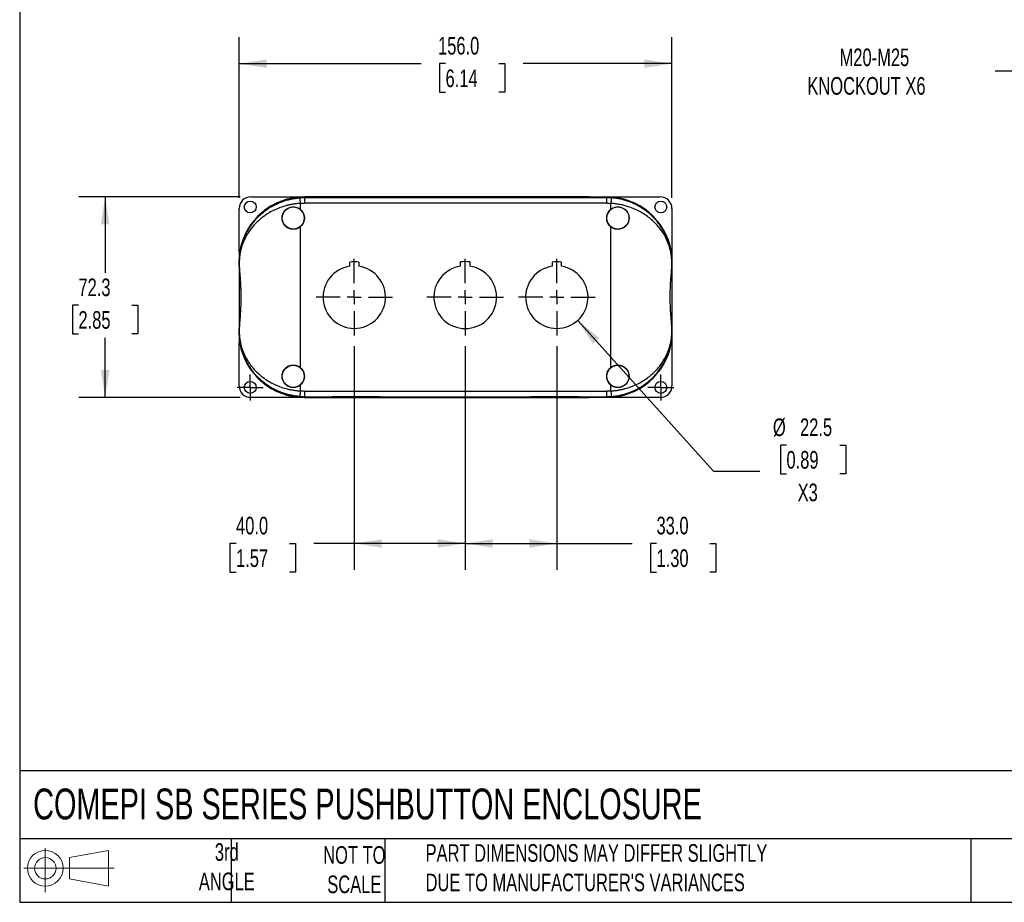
# Model space of a CAD drawing. Header units: millimetres. Extents: x 19 to 819, y 19 to 629.
# Tile 1 of 4: x 19 to 374, y 19 to 337. Entities that reach past the tile are written whole.
import ezdxf

# ---------------------------------------------------------------- set-up
doc = ezdxf.new("R2010")
doc.units = ezdxf.units.MM
doc.header["$LTSCALE"] = 3
doc.linetypes.add('SLD-Center', pattern=[19.05, 15.24, -1.27, 1.27, -1.27])
doc.linetypes.add('SLD-Solid', pattern=[0])
doc.layers.add('CENTER', color=40, linetype='SLD-Center')
doc.layers.add('SLD-DEFPOINTS', color=7, linetype='Continuous')
doc.layers.add('DIMENSIONS', color=140, linetype='SLD-Solid', lineweight=25)
doc.layers.add('TEXT', color=140, linetype='SLD-Solid', lineweight=25)
doc.styles.add('SLDTEXTSTYLE0', font='TXT', dxfattribs={"width": 0.7})
doc.dimstyles.new('SLDDIMSTYLE0', dxfattribs={"dimtxt": 6.474023, "dimasz": 9.906, "dimexe": 0, "dimexo": 0.0625, "dimgap": 1.618506, "dimtad": 0, "dimtih": 1, "dimtoh": 1, "dimrnd": 1e-09, "dimzin": 12, "dimdsep": 46, "dimtxsty": 'SLDTEXTSTYLE0', "dimsah": 1, "dimcen": 0.09, "dimadec": 0, "dimazin": 3, "dimtfac": 1, "dimtofl": 0, "dimtmove": 0, "dimatfit": 3, "dimfxl": 0, "dimfrac": 2, "dimtolj": 1, "dimtzin": 12, "dimarcsym": 0})
doc.dimstyles.new('SLDDIMSTYLE1', dxfattribs={"dimtxt": 6.474023, "dimasz": 9.906, "dimexe": 0, "dimexo": 0.0625, "dimgap": 1.618506, "dimtad": 0, "dimtih": 1, "dimtoh": 1, "dimrnd": 1e-09, "dimzin": 4, "dimdsep": 46, "dimtxsty": 'SLDTEXTSTYLE0', "dimsah": 1, "dimcen": 0.09, "dimadec": 0, "dimazin": 1, "dimtfac": 1, "dimtofl": 0, "dimtmove": 0, "dimatfit": 3, "dimfxl": 0, "dimfrac": 2, "dimtolj": 1, "dimtzin": 12, "dimarcsym": 0})
doc.dimstyles.new('SLDDIMSTYLE2', dxfattribs={"dimtxt": 6.474023, "dimasz": 9.906, "dimexe": 0, "dimexo": 0.0625, "dimgap": 1.618506, "dimtad": 0, "dimtih": 1, "dimtoh": 1, "dimrnd": 1e-09, "dimzin": 12, "dimdsep": 46, "dimtxsty": 'SLDTEXTSTYLE0', "dimsah": 1, "dimcen": 0, "dimadec": 0, "dimazin": 3, "dimtfac": 1, "dimtofl": 0, "dimtmove": 0, "dimatfit": 3, "dimfxl": 0, "dimfrac": 2, "dimtolj": 1, "dimtzin": 12, "dimarcsym": 0})
doc.dimstyles.new('SLDDIMSTYLE5', dxfattribs={"dimtxt": 6.474023, "dimasz": 9.906, "dimexe": 0, "dimexo": 0.0625, "dimgap": 1.618506, "dimtad": 0, "dimtih": 1, "dimtoh": 1, "dimrnd": 1e-09, "dimzin": 12, "dimdsep": 46, "dimtxsty": 'SLDTEXTSTYLE0', "dimsah": 1, "dimcen": 0, "dimadec": 0, "dimazin": 3, "dimtfac": 1, "dimtofl": 0, "dimtmove": 0, "dimatfit": 3, "dimfxl": 0, "dimfrac": 2, "dimtolj": 1, "dimtzin": 12, "dimarcsym": 0})

# ---------------------------------------------------------------- blocks, each defined once
blk = doc.blocks.new('Block11')
at = {"color": 7, "linetype": 'SLD-Solid', "lineweight": 18}
for p, q in [((7.77, 15.93), (7.77, 0)), ((16.44, 12.5), (30.53, 15.1)), ((30.53, 15.1), (30.53, 2.19)), ((16.44, 4.79), (16.44, 12.5)), ((0, 8.65), (32.62, 8.65)), ((16.44, 4.79), (30.53, 2.19))]:
    blk.add_line(p, q, dxfattribs=at)
for radius in [6.45, 3.86]:
    blk.add_circle((7.77, 8.65), radius, dxfattribs=at)
blk = doc.blocks.new('Block12')
at = {"layer": 'SLD-DEFPOINTS'}
blk.add_blockref('Block11', (0, 0), dxfattribs=at)
blk = doc.blocks.new('_D')
at = {"layer": 'DIMENSIONS'}
for p, q in [((98.54, 273.25), (40.32, 273.25)), ((49.84, 273.25), (49.84, 245.93)), ((40.22, 234.19), (38.05, 234.19)), ((38.05, 234.19), (38.05, 223.9)), ((59.46, 234.19), (61.64, 234.19)), ((61.64, 234.19), (61.64, 223.9)), ((38.05, 223.9), (40.22, 223.9)), ((61.64, 223.9), (59.46, 223.9)), ((49.84, 200.95), (49.84, 222.45)), ((98.54, 200.95), (40.32, 200.95))]:
    blk.add_line(p, q, dxfattribs=at)
for points in [[(49.84, 273.25), (48.32, 263.34), (51.37, 263.34)], [(49.84, 200.95), (51.37, 210.86), (48.32, 210.86)]]:
    blk.add_solid(points, dxfattribs=at)
at = {"layer": 'DIMENSIONS', "char_height": 6.35, "attachment_point": 1, "style": 'SLDTEXTSTYLE0'}
for s, insert in [('72.3', (40.22, 243.83)), ('2.85', (40.22, 232.09))]:
    blk.add_mtext(s, dxfattribs=dict(at, insert=insert))
blk = doc.blocks.new('_D_1')
at = {"layer": 'DIMENSIONS'}
for p, q in [((98.15, 272.86), (98.15, 330.77)), ((254.15, 272.86), (254.15, 330.77)), ((98.15, 321.25), (163.76, 321.25)), ((172.54, 321.25), (170.36, 321.25)), ((170.36, 321.25), (170.36, 310.96)), ((191.77, 321.25), (193.95, 321.25)), ((193.95, 321.25), (193.95, 310.96)), ((254.15, 321.25), (200.55, 321.25)), ((170.36, 310.96), (172.54, 310.96)), ((193.95, 310.96), (191.77, 310.96))]:
    blk.add_line(p, q, dxfattribs=at)
for points in [[(98.15, 321.25), (108.06, 319.72), (108.06, 322.77)], [(254.15, 321.25), (244.24, 322.77), (244.24, 319.72)]]:
    blk.add_solid(points, dxfattribs=at)
at = {"layer": 'DIMENSIONS', "char_height": 6.35, "attachment_point": 1, "style": 'SLDTEXTSTYLE0'}
for s, insert in [('156.0', (169.84, 330.88)), ('6.14', (172.54, 319.14))]:
    blk.add_mtext(s, dxfattribs=dict(at, insert=insert))
blk = doc.blocks.new('_D_2')
at = {"layer": 'DIMENSIONS'}
for p, q in [((179.65, 219.45), (179.65, 138.82)), ((212.65, 219.5), (212.65, 138.82)), ((179.65, 148.34), (212.65, 148.34)), ((212.65, 148.34), (239.82, 148.34)), ((248.59, 148.34), (246.42, 148.34)), ((246.42, 148.34), (246.42, 138.06)), ((267.83, 148.34), (270, 148.34)), ((270, 148.34), (270, 138.06)), ((246.42, 138.06), (248.59, 138.06)), ((270, 138.06), (267.83, 138.06))]:
    blk.add_line(p, q, dxfattribs=at)
for points in [[(179.65, 148.34), (189.56, 146.82), (189.56, 149.87)], [(212.65, 148.34), (202.74, 149.87), (202.74, 146.82)]]:
    blk.add_solid(points, dxfattribs=at)
at = {"layer": 'DIMENSIONS', "char_height": 6.35, "attachment_point": 1, "style": 'SLDTEXTSTYLE0'}
for s, insert in [('33.0', (248.59, 157.98)), ('1.30', (248.59, 146.24))]:
    blk.add_mtext(s, dxfattribs=dict(at, insert=insert))
blk = doc.blocks.new('_D_3')
at = {"layer": 'DIMENSIONS'}
for p, q in [((139.65, 219.5), (139.65, 138.82)), ((179.65, 219.45), (179.65, 138.82)), ((97.03, 148.34), (94.85, 148.34)), ((94.85, 148.34), (94.85, 138.06)), ((116.27, 148.34), (118.44, 148.34)), ((118.44, 148.34), (118.44, 138.06)), ((139.65, 148.34), (125.04, 148.34)), ((179.65, 148.34), (139.65, 148.34)), ((94.85, 138.06), (97.03, 138.06)), ((118.44, 138.06), (116.27, 138.06))]:
    blk.add_line(p, q, dxfattribs=at)
for points in [[(139.65, 148.34), (149.56, 146.82), (149.56, 149.87)], [(179.65, 148.34), (169.74, 149.87), (169.74, 146.82)]]:
    blk.add_solid(points, dxfattribs=at)
at = {"layer": 'DIMENSIONS', "char_height": 6.35, "attachment_point": 1, "style": 'SLDTEXTSTYLE0'}
for s, insert in [('40.0', (97.03, 157.98)), ('1.57', (97.03, 146.24))]:
    blk.add_mtext(s, dxfattribs=dict(at, insert=insert))
blk = doc.blocks.new('_D_4')
at = {"layer": 'DIMENSIONS'}
for p, q in [((220.18, 228.74), (269.11, 174.37)), ((295.43, 183.77), (293.26, 183.77)), ((293.26, 183.77), (293.26, 173.48)), ((314.67, 183.77), (316.85, 183.77)), ((316.85, 183.77), (316.85, 173.48)), ((269.11, 174.37), (285.78, 174.37)), ((293.26, 173.48), (295.43, 173.48)), ((316.85, 173.48), (314.67, 173.48))]:
    blk.add_line(p, q, dxfattribs=at)
blk.add_solid([(220.18, 228.74), (225.67, 220.36), (227.94, 222.39)], dxfattribs=at)
at = {"layer": 'DIMENSIONS', "char_height": 6.35, "attachment_point": 1, "style": 'SLDTEXTSTYLE0'}
for s, insert in [('%%c', (290.55, 193.4)), ('22.5', (300.32, 193.4)), ('0.89', (295.43, 181.67)), ('X3', (299.46, 169.93))]:
    blk.add_mtext(s, dxfattribs=dict(at, insert=insert))
blk = doc.blocks.new('SW_CENTERMARKSYMBOL_0')
at = {"layer": 'CENTER', "color": 0}
for p, q in [((0, 2.54), (0, 4.69)), ((-2.54, 0), (-4.69, 0)), ((0, 0), (-2.54, 0)), ((0, 0), (0, 2.54)), ((0, 0), (0, -2.54)), ((0, 0), (2.54, 0)), ((2.54, 0), (4.69, 0)), ((0, -2.54), (0, -4.69))]:
    blk.add_line(p, q, dxfattribs=at)
blk = doc.blocks.new('SW_CENTERMARKSYMBOL_1')
at = {"layer": 'CENTER', "color": 0}
for p, q in [((0, 2.54), (0, 4.69)), ((-2.54, 0), (-4.69, 0)), ((0, 0), (-2.54, 0)), ((0, 0), (0, 2.54)), ((0, 0), (0, -2.54)), ((0, 0), (2.54, 0)), ((2.54, 0), (4.69, 0)), ((0, -2.54), (0, -4.69))]:
    blk.add_line(p, q, dxfattribs=at)
blk = doc.blocks.new('SW_CENTERMARKSYMBOL_2')
at = {"layer": 'CENTER', "color": 0}
for p, q in [((0, 5.08), (0, 13.79)), ((-5.08, 0), (-13.79, 0)), ((0, 0), (-2.54, 0)), ((0, 0), (0, 2.54)), ((0, 0), (0, -2.54)), ((0, 0), (2.54, 0)), ((5.08, 0), (13.79, 0)), ((0, -5.08), (0, -13.79))]:
    blk.add_line(p, q, dxfattribs=at)
blk = doc.blocks.new('SW_CENTERMARKSYMBOL_3')
at = {"layer": 'CENTER', "color": 0}
for p, q in [((0, 5.08), (0, 13.84)), ((-5.08, 0), (-13.84, 0)), ((0, 0), (-2.54, 0)), ((0, 0), (0, 2.54)), ((0, 0), (0, -2.54)), ((0, 0), (2.54, 0)), ((5.08, 0), (13.84, 0)), ((0, -5.08), (0, -13.84))]:
    blk.add_line(p, q, dxfattribs=at)
blk = doc.blocks.new('SW_CENTERMARKSYMBOL_4')
at = {"layer": 'CENTER', "color": 0}
for p, q in [((0, 5.08), (0, 13.79)), ((-5.08, 0), (-13.79, 0)), ((0, 0), (-2.54, 0)), ((0, 0), (0, 2.54)), ((0, 0), (0, -2.54)), ((0, 0), (2.54, 0)), ((5.08, 0), (13.79, 0)), ((0, -5.08), (0, -13.79))]:
    blk.add_line(p, q, dxfattribs=at)
blk = doc.blocks.new('_D_7')
at = {"layer": 'DIMENSIONS'}
for p, q in [((387.3, 318.52), (370.63, 318.52)), ((429.06, 246.19), (387.3, 318.52))]:
    blk.add_line(p, q, dxfattribs=at)
blk.add_solid([(429.06, 246.19), (425.42, 255.53), (422.78, 254.01)], dxfattribs=at)
at = {"layer": 'DIMENSIONS', "char_height": 6.35, "attachment_point": 1, "style": 'SLDTEXTSTYLE0'}
for s, insert in [('M20-M25', (314.58, 326.71)), ('KNOCKOUT X6', (302.97, 316.42))]:
    blk.add_mtext(s, dxfattribs=dict(at, insert=insert))

msp = doc.modelspace()

# ---------------------------------------------------------------- linework, layer by layer
for p, q in [((102.35, 273.246), (128.65, 273.246)), ((120.15, 270.895), (120.15, 268.785)), ((127.996, 273.219), (121.65, 273.219)), ((121.65, 273.098), (121.65, 272.948)), ((121.65, 272.948), (121.65, 270.948)), ((230.65, 272.948), (121.65, 272.948)), ((230.65, 270.948), (121.65, 270.948)), ((127.996, 273.098), (127.996, 273.219)), ((128.364, 273.096), (128.364, 273.219)), ((128.65, 273.246), (128.65, 273.244)), ((128.65, 273.244), (223.65, 273.244)), ((203.515, 273.219), (148.784, 273.219)), ((203.285, 273.012), (149.014, 273.012)), ((149.014, 273.012), (203.285, 273.012)), ((223.65, 273.246), (249.95, 273.246)), ((223.65, 273.244), (223.65, 273.246)), ((223.935, 273.096), (223.935, 273.219)), ((224.303, 273.098), (224.303, 273.219)), ((224.303, 273.219), (230.65, 273.219)), ((230.65, 272.948), (230.65, 273.098)), ((230.65, 270.948), (230.65, 272.948)), ((232.15, 268.785), (232.15, 270.895)), ((98.15, 253.538), (98.15, 269.046)), ((254.15, 269.046), (254.15, 253.538)), ((120.15, 262.414), (120.15, 211.785)), ((232.15, 211.785), (232.15, 262.414)), ((98.15, 253.538), (98.15, 220.661)), ((98.15, 253.538), (98.485, 253.538)), ((253.814, 253.538), (254.15, 253.538)), ((254.15, 253.538), (254.15, 220.661)), ((98.192, 249.599), (98.185, 249.599)), ((98.196, 249.599), (98.192, 249.599)), ((98.192, 249.599), (98.192, 248.269)), ((98.196, 249.599), (98.196, 248.117)), ((138, 248.228), (138, 249.742)), ((141.3, 249.742), (141.3, 248.228)), ((177.947, 248.273), (177.947, 249.788)), ((181.352, 249.788), (181.352, 248.273)), ((211, 249.742), (211, 248.228)), ((214.3, 248.228), (214.3, 249.742)), ((254.103, 248.117), (254.103, 249.599)), ((254.107, 249.599), (254.103, 249.599)), ((254.107, 249.599), (254.114, 249.599)), ((254.107, 248.269), (254.107, 249.599)), ((98.192, 224.599), (98.185, 224.599)), ((98.192, 224.599), (98.192, 225.93)), ((98.192, 224.599), (98.196, 224.599)), ((98.196, 226.081), (98.196, 224.599)), ((254.103, 224.599), (254.103, 226.081)), ((254.103, 224.599), (254.107, 224.599)), ((254.107, 224.599), (254.107, 225.93)), ((254.114, 224.599), (254.107, 224.599)), ((98.15, 220.661), (98.485, 220.661)), ((98.15, 205.152), (98.15, 220.661)), ((253.814, 220.661), (254.15, 220.661)), ((254.15, 220.661), (254.15, 205.152)), ((120.15, 205.414), (120.15, 203.303)), ((121.65, 203.251), (230.65, 203.251)), ((121.65, 203.251), (121.65, 201.251)), ((230.65, 201.251), (230.65, 203.251)), ((232.15, 203.303), (232.15, 205.414)), ((128.65, 200.952), (102.35, 200.952)), ((121.65, 201.251), (230.65, 201.251)), ((121.65, 201.251), (121.65, 201.099)), ((121.65, 201.099), (127.519, 201.099)), ((121.65, 200.98), (127.996, 200.98)), ((127.996, 200.98), (127.996, 201.1)), ((128.364, 200.98), (128.364, 201.103)), ((223.65, 200.955), (128.65, 200.955)), ((128.65, 200.955), (128.65, 200.952)), ((149.014, 201.187), (203.285, 201.187)), ((149.014, 200.98), (149.014, 201.187)), ((149.014, 200.98), (203.285, 200.98)), ((203.285, 200.98), (203.285, 201.187)), ((223.65, 200.952), (223.65, 200.955)), ((249.95, 200.952), (223.65, 200.952)), ((223.935, 200.98), (223.935, 201.103)), ((224.303, 200.98), (224.303, 201.1)), ((230.65, 200.98), (224.303, 200.98)), ((224.78, 201.099), (230.65, 201.099)), ((230.65, 201.099), (230.65, 201.251))]:
    msp.add_line(p, q)
for centre, radius in [((102.15, 269.599), 2.15), ((250.15, 269.599), 2.15), ((117.65, 265.599), 4), ((234.65, 265.599), 4), ((117.65, 208.599), 4), ((234.65, 208.599), 4), ((102.15, 204.599), 2.15), ((250.15, 204.599), 2.15)]:
    msp.add_circle(centre, radius)
for centre, radius, start, end in [((121.65, 249.599), 23.619, 90, 170.40127), ((121.65, 249.599), 23.349, 90, 94.02903), ((230.65, 249.599), 23.619, 9.59873, 90), ((230.65, 249.599), 23.349, 85.97097, 90), ((117.65, 265.599), 4.049, 308.12415, 51.87585), ((234.65, 265.599), 4.049, 128.12415, 231.87585), ((139.65, 237.099), 12.75, 82.5644, 97.4356), ((179.65, 237.099), 12.802, 82.35857, 97.64143), ((212.65, 237.099), 12.75, 82.5644, 97.4356), ((139.65, 237.099), 11.25, 98.4338, 81.5662), ((179.65, 237.099), 11.302, 98.6629, 81.3371), ((212.65, 237.099), 11.25, 98.4338, 81.5662), ((121.65, 224.599), 23.619, 189.59873, 270), ((230.65, 224.599), 23.619, 270, 350.40127), ((121.65, 224.599), 23.5, 191.6872, 270), ((230.65, 224.599), 23.5, 270, 348.3128), ((117.65, 208.599), 4.049, 308.12415, 51.87585), ((234.65, 208.599), 4.049, 128.12415, 231.87585), ((121.65, 224.599), 23.349, 265.97097, 270), ((230.65, 224.599), 23.349, 270, 274.02903)]:
    msp.add_arc(centre, radius, start, end)
for centre, major_axis, ratio, start_param, end_param in [((102.35, 269.046), (0, 4.2), 0.9999831, 0, 1.5707963), ((127.519, 273.094), (0.9, 0), 0.0058178, 0.3522155, 1.0123797), ((149.014, 273.14), (22, 0), 0.0058178, 3.4938082, 4.712389), ((203.285, 273.14), (22, 0), 0.0058178, 4.712389, 5.9309698), ((224.78, 273.094), (0.9, 0), 0.0058178, 2.1292129, 2.7893771), ((249.95, 269.046), (0, -4.2), 0.9999831, 1.5707963, 3.1415927), ((98.11, 237.099), (0, 18), 0.0058178, 5.381819, 5.4800365), ((254.189, 237.099), (0, 18), 0.0058178, 0.8031488, 0.9013663), ((98.11, 237.099), (0, 18), 0.0058178, 3.9447415, 4.0429589), ((254.189, 237.099), (0, 18), 0.0058178, 2.2402264, 2.3384438), ((102.35, 205.152), (0, -4.2), 0.9999831, 4.712389, 6.2831853), ((249.95, 205.152), (0, 4.2), 0.9999831, 3.1415927, 4.712389), ((127.519, 201.105), (0.9, 0), 0.0058178, 4.712389, 5.9309698), ((149.014, 201.059), (22, 0), 0.0058178, 1.5707963, 2.7893771), ((203.285, 201.059), (22, 0), 0.0058178, 0.3522155, 1.5707963), ((224.78, 201.105), (0.9, 0), 0.0058178, 3.4938082, 4.712389)]:
    msp.add_ellipse(centre, major_axis=major_axis, ratio=ratio, start_param=start_param, end_param=end_param)
for points, knots in [([(98.192, 249.599), (98.192, 249.638), (98.192, 249.718), (98.193, 249.839), (98.195, 249.964), (98.198, 250.093), (98.201, 250.226), (98.205, 250.364), (98.211, 250.506), (98.217, 250.652), (98.231, 250.915), (98.257, 251.314), (98.303, 251.836), (98.368, 252.412), (98.457, 253.057), (98.614, 253.986), (98.847, 255.057), (99.142, 256.133), (99.389, 256.907), (99.689, 257.764), (100.086, 258.764), (100.639, 259.951), (101.36, 261.304), (102.296, 262.799), (103.58, 264.5), (105.053, 266.119), (106.732, 267.638), (108.508, 268.961), (110.013, 269.876), (111.167, 270.48), (111.941, 270.849), (112.724, 271.188), (113.516, 271.497), (114.315, 271.775), (115.119, 272.024), (115.928, 272.243), (116.741, 272.433), (117.557, 272.592), (118.374, 272.722), (119.191, 272.824), (119.737, 272.868), (120.009, 272.89)], [0, 0, 0, 0, 0.0028726, 0.0058693, 0.009008, 0.0123043, 0.0157716, 0.0194214, 0.0232636, 0.0273067, 0.0315581, 0.045677, 0.0625822, 0.0794067, 0.0999653, 0.1242611, 0.1695664, 0.2051947, 0.2311491, 0.2474321, 0.2919998, 0.3331087, 0.3707661, 0.4348954, 0.4948309, 0.5622479, 0.6263283, 0.6872386, 0.7451726, 0.7678375, 0.7901781, 0.812212, 0.8339577, 0.8554345, 0.8766623, 0.8976617, 0.918454, 0.9390611, 0.9595057, 0.9798108, 1, 1, 1, 1]), ([(120.15, 270.895), (120.007, 270.885), (119.723, 270.866), (119.297, 270.827), (118.871, 270.782), (118.445, 270.73), (118.019, 270.671), (117.594, 270.604), (117.169, 270.531), (116.746, 270.45), (116.323, 270.362), (115.902, 270.267), (115.482, 270.165), (114.409, 269.885), (112.693, 269.328), (110.508, 268.373), (108.475, 267.242), (106.672, 266.004), (105.03, 264.632), (103.159, 262.753), (101.188, 260.166), (99.797, 257.438), (99.09, 255.404), (98.778, 254.265), (98.575, 253.377), (98.42, 252.515), (98.32, 251.758), (98.263, 251.171), (98.233, 250.764), (98.215, 250.439), (98.206, 250.197), (98.2, 249.981), (98.197, 249.788), (98.196, 249.661), (98.196, 249.599)], [0, 0, 0, 0, 0.0105574, 0.0211356, 0.0317374, 0.0423659, 0.0530237, 0.0637138, 0.0744389, 0.0852019, 0.0960053, 0.1068521, 0.1177448, 0.1286861, 0.1910149, 0.2562742, 0.3178374, 0.3823333, 0.442951, 0.5074344, 0.6256929, 0.7552872, 0.8169251, 0.8488458, 0.8784955, 0.9122223, 0.9398636, 0.956453, 0.970288, 0.9783059, 0.9852912, 0.9905822, 0.995453, 1, 1, 1, 1]), ([(120.009, 272.89), (120.009, 272.887), (120.024, 272.676), (120.077, 271.928), (120.112, 271.422), (120.15, 270.895)], [0, 0, 0, 0, 0.5, 0.5, 1, 1, 1, 1]), ([(128.364, 273.219), (128.33, 273.219), (128.28, 273.219), (128.154, 273.219), (128.081, 273.219), (127.996, 273.219)], [0, 0, 0, 0, 0.5, 0.5, 1, 1, 1, 1]), ([(148.784, 273.219), (147.673, 273.219), (146.571, 273.219), (144.382, 273.219), (143.304, 273.219), (141.722, 273.219), (141.2, 273.219), (140.175, 273.219), (139.671, 273.219), (138.681, 273.219), (138.194, 273.219), (137.243, 273.219), (136.779, 273.219), (135.423, 273.219), (134.564, 273.219), (132.969, 273.219), (132.227, 273.219), (130.88, 273.219), (130.271, 273.219), (129.206, 273.219), (128.747, 273.219), (128.364, 273.219)], [0, 0, 0, 0, 0.125, 0.125, 0.25, 0.25, 0.3125, 0.3125, 0.375, 0.375, 0.4375, 0.4375, 0.5, 0.5, 0.625, 0.625, 0.75, 0.75, 0.875, 0.875, 1, 1, 1, 1]), ([(148.784, 273.219), (148.81, 273.172), (148.839, 273.126), (148.912, 273.047), (148.959, 273.012), (149.014, 273.012)], [0, 0, 0, 0, 0.5, 0.5, 1, 1, 1, 1]), ([(203.285, 273.012), (203.34, 273.012), (203.387, 273.047), (203.46, 273.126), (203.489, 273.171), (203.515, 273.219)], [0, 0, 0, 0, 0.5, 0.5, 1, 1, 1, 1]), ([(223.935, 273.219), (223.552, 273.219), (223.093, 273.219), (222.023, 273.219), (221.416, 273.219), (220.405, 273.219), (220.05, 273.219), (219.312, 273.219), (218.928, 273.219), (218.129, 273.219), (217.714, 273.219), (216.86, 273.219), (216.42, 273.219), (215.063, 273.219), (214.108, 273.219), (212.128, 273.219), (211.097, 273.219), (208.991, 273.219), (207.908, 273.219), (205.726, 273.219), (204.626, 273.219), (203.515, 273.219)], [0, 0, 0, 0, 0.125, 0.125, 0.25, 0.25, 0.3125, 0.3125, 0.375, 0.375, 0.4375, 0.4375, 0.5, 0.5, 0.625, 0.625, 0.75, 0.75, 0.875, 0.875, 1, 1, 1, 1]), ([(224.303, 273.219), (224.218, 273.219), (224.143, 273.219), (224.018, 273.219), (223.969, 273.219), (223.935, 273.219)], [0, 0, 0, 0, 0.5, 0.5, 1, 1, 1, 1]), ([(232.29, 272.89), (232.29, 272.888), (232.264, 272.52), (232.191, 271.49), (232.15, 270.895)], [0, 0, 0, 0, 0.4285714, 1, 1, 1, 1]), ([(254.103, 249.599), (254.103, 249.63), (254.103, 249.691), (254.102, 249.784), (254.101, 249.879), (254.099, 249.976), (254.096, 250.075), (254.092, 250.228), (254.084, 250.439), (254.066, 250.764), (254.036, 251.171), (253.989, 251.658), (253.922, 252.194), (253.831, 252.784), (253.701, 253.475), (253.521, 254.265), (253.209, 255.404), (252.502, 257.438), (251.11, 260.166), (249.14, 262.753), (247.269, 264.632), (245.627, 266.004), (243.825, 267.242), (241.791, 268.372), (239.606, 269.328), (237.793, 269.916), (236.519, 270.24), (235.797, 270.403), (235.071, 270.544), (234.342, 270.664), (233.612, 270.763), (232.881, 270.842), (232.393, 270.878), (232.15, 270.895)], [0, 0, 0, 0, 0.0022416, 0.0045504, 0.0069404, 0.0094243, 0.0120135, 0.0147181, 0.0217022, 0.0297214, 0.0435557, 0.0601458, 0.0778971, 0.0983518, 0.1215173, 0.1511616, 0.1830887, 0.2447266, 0.3743292, 0.4925727, 0.5570527, 0.6176714, 0.6821659, 0.7437316, 0.8089919, 0.871321, 0.8900455, 0.9086331, 0.9270973, 0.945452, 0.9637111, 0.981889, 1, 1, 1, 1]), ([(254.107, 249.599), (254.107, 249.638), (254.107, 249.715), (254.106, 249.83), (254.104, 249.944), (254.102, 250.055), (254.1, 250.165), (254.096, 250.273), (254.093, 250.379), (254.089, 250.483), (254.085, 250.585), (254.08, 250.685), (254.075, 250.783), (254.069, 250.881), (254.063, 250.977), (254.057, 251.072), (254.051, 251.166), (254.044, 251.26), (254.037, 251.352), (254.029, 251.444), (254.022, 251.536), (254.014, 251.626), (254.005, 251.717), (253.997, 251.806), (253.988, 251.896), (253.978, 251.985), (253.969, 252.073), (253.959, 252.161), (253.948, 252.249), (253.938, 252.337), (253.927, 252.425), (253.916, 252.512), (253.904, 252.599), (253.892, 252.686), (253.88, 252.773), (253.868, 252.859), (253.855, 252.946), (253.842, 253.032), (253.829, 253.118), (253.815, 253.203), (253.801, 253.289), (253.787, 253.375), (253.772, 253.46), (253.757, 253.545), (253.742, 253.63), (253.727, 253.715), (253.711, 253.8), (253.695, 253.885), (253.678, 253.97), (253.662, 254.054), (253.645, 254.139), (253.627, 254.223), (253.61, 254.307), (253.592, 254.392), (253.574, 254.476), (253.555, 254.56), (253.536, 254.644), (253.517, 254.728), (253.498, 254.812), (253.478, 254.896), (253.458, 254.98), (253.438, 255.064), (253.417, 255.147), (253.396, 255.231), (253.375, 255.315), (253.354, 255.398), (253.332, 255.482), (253.31, 255.565), (253.287, 255.648), (253.264, 255.732), (253.241, 255.815), (253.218, 255.898), (253.194, 255.981), (253.17, 256.064), (253.146, 256.147), (253.121, 256.23), (253.096, 256.313), (253.071, 256.396), (253.046, 256.478), (253.02, 256.561), (252.994, 256.643), (252.967, 256.726), (252.94, 256.808), (252.913, 256.891), (252.886, 256.973), (252.858, 257.055), (252.83, 257.137), (252.802, 257.219), (252.773, 257.301), (252.744, 257.383), (252.715, 257.465), (252.685, 257.546), (252.655, 257.628), (252.625, 257.71), (252.594, 257.791), (252.563, 257.872), (252.532, 257.954), (252.5, 258.035), (252.468, 258.116), (252.436, 258.197), (252.404, 258.278), (252.371, 258.359), (252.338, 258.44), (252.304, 258.521), (252.27, 258.602), (252.236, 258.682), (252.202, 258.763), (252.167, 258.843), (252.132, 258.923), (252.096, 259.004), (252.06, 259.084), (252.024, 259.164), (251.988, 259.244), (251.951, 259.324), (251.914, 259.404), (251.877, 259.484), (251.839, 259.563), (251.801, 259.643), (251.762, 259.722), (251.723, 259.802), (251.503, 260.248), (251.075, 261.055), (250.469, 262.054), (249.71, 263.185), (248.756, 264.445), (247.368, 265.993), (246.005, 267.255), (244.771, 268.233), (243.814, 268.915), (242.858, 269.528), (241.998, 270.024), (241.235, 270.425), (240.564, 270.752), (239.876, 271.06), (239.172, 271.348), (238.453, 271.615), (237.719, 271.861), (236.972, 272.083), (236.213, 272.281), (235.443, 272.455), (234.664, 272.605), (233.878, 272.728), (233.086, 272.826), (232.555, 272.869), (232.29, 272.89)], [0, 0, 0, 0, 0.0028574, 0.0057044, 0.0085483, 0.0113923, 0.0142356, 0.0170742, 0.0199021, 0.0227188, 0.0255278, 0.0283315, 0.0311313, 0.0339277, 0.0367204, 0.0395091, 0.0422942, 0.0450763, 0.0478559, 0.0506334, 0.0534091, 0.0561832, 0.0589561, 0.0617278, 0.0644985, 0.0672683, 0.0700373, 0.0728055, 0.0755729, 0.0783396, 0.0811056, 0.083871, 0.0866358, 0.0894001, 0.0921638, 0.0949272, 0.0976901, 0.1004526, 0.1032148, 0.1059767, 0.1087383, 0.1114996, 0.1142607, 0.1170216, 0.1197823, 0.1225428, 0.1253033, 0.1280636, 0.1308238, 0.1335839, 0.136344, 0.139104, 0.141864, 0.144624, 0.147384, 0.150144, 0.152904, 0.1556639, 0.1584239, 0.1611838, 0.1639438, 0.1667037, 0.1694637, 0.1722236, 0.1749835, 0.1777434, 0.1805033, 0.1832632, 0.1860231, 0.1887829, 0.1915428, 0.1943027, 0.1970626, 0.1998224, 0.2025823, 0.2053422, 0.2081021, 0.210862, 0.2136219, 0.2163818, 0.2191417, 0.2219017, 0.2246616, 0.2274216, 0.2301817, 0.2329417, 0.2357018, 0.2384619, 0.2412221, 0.2439823, 0.2467426, 0.2495029, 0.2522632, 0.2550237, 0.2577842, 0.2605447, 0.2633054, 0.2660661, 0.2688269, 0.2715878, 0.2743488, 0.2771099, 0.2798711, 0.2826325, 0.2853939, 0.2881555, 0.2909172, 0.2936791, 0.2964411, 0.2992032, 0.3019656, 0.3047281, 0.3074907, 0.3102536, 0.3130166, 0.3157799, 0.3185433, 0.321307, 0.3240709, 0.326835, 0.3295994, 0.3707641, 0.4120206, 0.4371288, 0.4948213, 0.5539165, 0.6195126, 0.6531841, 0.6853399, 0.7160074, 0.745186, 0.7646656, 0.7841719, 0.8036997, 0.8232467, 0.8428138, 0.8624055, 0.8820227, 0.9016594, 0.9213101, 0.9409708, 0.9606392, 0.980315, 1, 1, 1, 1]), ([(120.15, 262.414), (119.848, 262.177), (119.52, 261.988), (118.991, 261.774), (118.808, 261.715), (118.441, 261.624), (118.255, 261.591), (117.88, 261.553), (117.689, 261.546), (117.311, 261.561), (117.124, 261.581), (116.571, 261.68), (116.208, 261.799), (115.706, 262.045), (115.545, 262.138), (115.235, 262.347), (115.086, 262.464), (114.669, 262.839), (114.428, 263.124), (114.025, 263.766), (113.871, 264.108), (113.713, 264.654), (113.673, 264.842), (113.619, 265.218), (113.606, 265.406), (113.606, 265.785), (113.619, 265.976), (113.672, 266.354), (113.712, 266.539), (113.868, 267.082), (114.026, 267.434), (114.324, 267.91), (114.434, 268.061), (114.676, 268.348), (114.808, 268.485), (115.224, 268.859), (115.534, 269.07), (116.21, 269.401), (116.564, 269.517), (117.121, 269.617), (117.31, 269.638), (117.686, 269.652), (117.874, 269.646), (118.249, 269.608), (118.438, 269.575), (118.807, 269.484), (118.987, 269.426), (119.513, 269.214), (119.848, 269.022), (120.15, 268.785)], [0, 0, 0, 0, 0.0625, 0.0625, 0.09375, 0.09375, 0.125, 0.125, 0.15625, 0.15625, 0.1875, 0.1875, 0.25, 0.25, 0.28125, 0.28125, 0.3125, 0.3125, 0.375, 0.375, 0.4375, 0.4375, 0.46875, 0.46875, 0.5, 0.5, 0.53125, 0.53125, 0.5625, 0.5625, 0.625, 0.625, 0.65625, 0.65625, 0.6875, 0.6875, 0.75, 0.75, 0.8125, 0.8125, 0.84375, 0.84375, 0.875, 0.875, 0.90625, 0.90625, 0.9375, 0.9375, 1, 1, 1, 1]), ([(232.15, 268.785), (232.451, 269.022), (232.779, 269.211), (233.308, 269.425), (233.491, 269.484), (233.858, 269.575), (234.044, 269.607), (234.419, 269.646), (234.61, 269.652), (234.988, 269.638), (235.175, 269.618), (235.728, 269.519), (236.091, 269.4), (236.593, 269.154), (236.754, 269.06), (237.064, 268.851), (237.214, 268.735), (237.63, 268.36), (237.871, 268.075), (238.274, 267.433), (238.428, 267.09), (238.586, 266.545), (238.626, 266.356), (238.68, 265.981), (238.693, 265.792), (238.693, 265.414), (238.68, 265.223), (238.627, 264.845), (238.587, 264.66), (238.431, 264.116), (238.273, 263.765), (237.975, 263.289), (237.865, 263.138), (237.623, 262.85), (237.492, 262.714), (237.075, 262.339), (236.765, 262.129), (236.089, 261.798), (235.735, 261.682), (235.178, 261.581), (234.989, 261.561), (234.613, 261.546), (234.425, 261.552), (234.05, 261.591), (233.861, 261.623), (233.492, 261.714), (233.312, 261.773), (232.786, 261.984), (232.451, 262.177), (232.15, 262.414)], [0, 0, 0, 0, 0.0625, 0.0625, 0.09375, 0.09375, 0.125, 0.125, 0.15625, 0.15625, 0.1875, 0.1875, 0.25, 0.25, 0.28125, 0.28125, 0.3125, 0.3125, 0.375, 0.375, 0.4375, 0.4375, 0.46875, 0.46875, 0.5, 0.5, 0.53125, 0.53125, 0.5625, 0.5625, 0.625, 0.625, 0.65625, 0.65625, 0.6875, 0.6875, 0.75, 0.75, 0.8125, 0.8125, 0.84375, 0.84375, 0.875, 0.875, 0.90625, 0.90625, 0.9375, 0.9375, 1, 1, 1, 1]), ([(98.485, 253.538), (98.411, 253.064), (98.335, 252.496), (98.22, 251.184), (98.181, 250.439), (98.185, 249.599)], [0, 0, 0, 0, 0.5, 0.5, 1, 1, 1, 1]), ([(98.637, 254.36), (98.601, 254.187), (98.568, 254.017), (98.516, 253.728), (98.496, 253.609), (98.485, 253.538)], [0, 0, 0, 0, 0.5, 0.5, 1, 1, 1, 1]), ([(253.662, 254.36), (253.698, 254.187), (253.731, 254.017), (253.783, 253.728), (253.803, 253.609), (253.814, 253.538)], [0, 0, 0, 0, 0.5, 0.5, 1, 1, 1, 1]), ([(254.114, 249.599), (254.118, 250.439), (254.079, 251.184), (253.964, 252.496), (253.888, 253.064), (253.814, 253.538)], [0, 0, 0, 0, 0.5, 0.5, 1, 1, 1, 1]), ([(98.196, 248.117), (98.236, 247.328), (98.296, 246.501), (98.427, 244.771), (98.497, 243.869), (98.592, 242.456), (98.621, 241.98), (98.673, 241.022), (98.696, 240.541), (98.752, 239.086), (98.773, 238.103), (98.773, 236.608), (98.768, 236.109), (98.748, 235.123), (98.734, 234.634), (98.678, 233.178), (98.624, 232.223), (98.529, 230.812), (98.496, 230.347), (98.428, 229.442), (98.394, 228.999), (98.296, 227.699), (98.236, 226.87), (98.196, 226.081)], [0, 0, 0, 0, 0.125, 0.125, 0.25, 0.25, 0.3125, 0.3125, 0.375, 0.375, 0.5, 0.5, 0.5625, 0.5625, 0.625, 0.625, 0.75, 0.75, 0.8125, 0.8125, 0.875, 0.875, 1, 1, 1, 1]), ([(254.103, 226.081), (254.063, 226.87), (254.003, 227.698), (253.872, 229.428), (253.802, 230.33), (253.707, 231.743), (253.678, 232.219), (253.626, 233.176), (253.603, 233.658), (253.547, 235.113), (253.526, 236.096), (253.526, 237.59), (253.531, 238.089), (253.551, 239.075), (253.565, 239.564), (253.621, 241.02), (253.675, 241.976), (253.77, 243.387), (253.803, 243.851), (253.871, 244.757), (253.905, 245.2), (254.003, 246.5), (254.063, 247.328), (254.103, 248.117)], [0, 0, 0, 0, 0.125, 0.125, 0.25, 0.25, 0.3125, 0.3125, 0.375, 0.375, 0.5, 0.5, 0.5625, 0.5625, 0.625, 0.625, 0.75, 0.75, 0.8125, 0.8125, 0.875, 0.875, 1, 1, 1, 1]), ([(98.185, 224.599), (98.181, 223.759), (98.22, 223.015), (98.335, 221.702), (98.411, 221.135), (98.485, 220.661)], [0, 0, 0, 0, 0.5, 0.5, 1, 1, 1, 1]), ([(120.009, 201.308), (119.868, 201.319), (119.586, 201.34), (119.164, 201.382), (118.742, 201.431), (118.319, 201.488), (117.897, 201.552), (117.475, 201.625), (117.054, 201.705), (116.633, 201.793), (116.214, 201.889), (115.795, 201.993), (115.377, 202.105), (114.961, 202.225), (114.546, 202.352), (114.132, 202.488), (113.72, 202.631), (113.311, 202.783), (112.903, 202.942), (112.497, 203.11), (111.801, 203.413), (110.822, 203.885), (109.592, 204.572), (108.39, 205.342), (106.926, 206.41), (105.254, 207.867), (103.224, 210.07), (101.184, 213.008), (99.939, 215.68), (99.28, 217.616), (98.973, 218.655), (98.727, 219.673), (98.574, 220.46), (98.479, 221.016), (98.408, 221.488), (98.341, 222.015), (98.29, 222.505), (98.251, 222.966), (98.226, 223.368), (98.211, 223.684), (98.202, 223.93), (98.196, 224.164), (98.193, 224.385), (98.192, 224.53), (98.192, 224.599)], [0, 0, 0, 0, 0.0104376, 0.0209004, 0.0313916, 0.0419145, 0.0524722, 0.063068, 0.0737051, 0.0843864, 0.0951151, 0.1058943, 0.1167268, 0.1276157, 0.1385639, 0.1495741, 0.1606493, 0.1717922, 0.1830054, 0.1942917, 0.2056536, 0.2419361, 0.2792975, 0.3178062, 0.3575247, 0.4288192, 0.5053566, 0.6189309, 0.7526467, 0.7816306, 0.8144096, 0.856579, 0.8822118, 0.8913012, 0.9107771, 0.9274693, 0.9413812, 0.9566297, 0.9694679, 0.9766804, 0.9832829, 0.9893245, 0.9948693, 1, 1, 1, 1]), ([(98.196, 224.599), (98.196, 224.569), (98.196, 224.508), (98.197, 224.415), (98.199, 224.32), (98.2, 224.223), (98.203, 224.123), (98.207, 223.97), (98.215, 223.759), (98.233, 223.435), (98.263, 223.028), (98.31, 222.54), (98.377, 222.002), (98.468, 221.413), (98.598, 220.722), (98.777, 219.933), (99.09, 218.796), (99.588, 217.367), (100.336, 215.716), (101.257, 214.083), (102.327, 212.528), (103.598, 211), (105.024, 209.571), (106.669, 208.199), (108.475, 206.957), (110.507, 205.825), (112.691, 204.871), (114.503, 204.284), (115.779, 203.959), (116.503, 203.797), (117.23, 203.655), (117.959, 203.535), (118.689, 203.436), (119.419, 203.356), (119.906, 203.321), (120.15, 203.303)], [0, 0, 0, 0, 0.002241, 0.0045495, 0.0069394, 0.0094236, 0.0120133, 0.0147185, 0.0217025, 0.0297158, 0.0435254, 0.0601239, 0.0779911, 0.0984359, 0.1214653, 0.1511223, 0.1829726, 0.2445653, 0.3082423, 0.3682554, 0.4321949, 0.4925195, 0.556774, 0.6175928, 0.6823184, 0.7438247, 0.8088617, 0.8712771, 0.8900498, 0.9086717, 0.9271563, 0.9455172, 0.9637686, 0.9819247, 1, 1, 1, 1]), ([(232.15, 203.303), (232.291, 203.313), (232.575, 203.333), (233.001, 203.371), (233.427, 203.416), (233.852, 203.468), (234.278, 203.528), (234.703, 203.594), (235.128, 203.668), (235.552, 203.749), (235.975, 203.837), (236.397, 203.933), (236.818, 204.035), (237.893, 204.316), (239.608, 204.871), (241.792, 205.825), (243.825, 206.957), (245.63, 208.199), (247.275, 209.571), (248.701, 211), (249.972, 212.528), (251.042, 214.083), (251.963, 215.716), (252.711, 217.367), (253.21, 218.796), (253.522, 219.933), (253.724, 220.82), (253.879, 221.682), (253.979, 222.44), (254.036, 223.028), (254.066, 223.435), (254.084, 223.759), (254.093, 224.001), (254.099, 224.217), (254.102, 224.411), (254.103, 224.538), (254.103, 224.599)], [0, 0, 0, 0, 0.0105357, 0.0210968, 0.0316862, 0.0423067, 0.0529613, 0.0636527, 0.0743837, 0.0851572, 0.0959759, 0.1068424, 0.1177594, 0.1287297, 0.1911441, 0.2561828, 0.3176878, 0.3824156, 0.4432334, 0.5074897, 0.567814, 0.6317542, 0.6917663, 0.7554436, 0.817036, 0.8488851, 0.8785438, 0.9121171, 0.9398841, 0.9564815, 0.9702926, 0.978305, 0.9852902, 0.9905825, 0.9954537, 1, 1, 1, 1]), ([(232.29, 201.308), (232.428, 201.319), (232.701, 201.339), (233.107, 201.379), (233.506, 201.425), (233.897, 201.477), (234.281, 201.535), (234.658, 201.597), (235.027, 201.664), (235.388, 201.736), (235.741, 201.812), (236.086, 201.892), (236.424, 201.975), (236.753, 202.061), (237.074, 202.149), (237.388, 202.241), (237.693, 202.335), (237.99, 202.43), (238.28, 202.527), (238.561, 202.626), (238.835, 202.726), (239.101, 202.827), (239.36, 202.929), (239.611, 203.031), (239.854, 203.133), (240.091, 203.236), (240.32, 203.338), (240.542, 203.44), (240.758, 203.542), (240.966, 203.642), (241.168, 203.742), (241.363, 203.841), (241.552, 203.939), (241.734, 204.036), (241.91, 204.131), (242.079, 204.225), (242.243, 204.317), (242.4, 204.408), (242.552, 204.496), (242.698, 204.583), (242.838, 204.667), (242.972, 204.749), (243.101, 204.829), (243.224, 204.907), (243.342, 204.982), (243.454, 205.055), (243.562, 205.126), (243.664, 205.193), (243.761, 205.259), (243.853, 205.321), (243.94, 205.381), (244.022, 205.437), (244.099, 205.491), (244.172, 205.542), (244.24, 205.59), (244.303, 205.636), (244.362, 205.678), (244.416, 205.717), (244.465, 205.753), (244.824, 206.015), (245.474, 206.518), (246.373, 207.291), (247.219, 208.093), (248.142, 209.058), (249.111, 210.202), (250.002, 211.422), (250.878, 212.789), (251.392, 213.73), (251.692, 214.339), (251.702, 214.358), (251.712, 214.379), (251.723, 214.401), (251.734, 214.424), (251.746, 214.449), (251.759, 214.475), (251.772, 214.502), (251.785, 214.53), (251.8, 214.56), (251.815, 214.591), (251.83, 214.624), (251.846, 214.657), (251.863, 214.693), (251.88, 214.729), (251.898, 214.767), (251.916, 214.806), (251.935, 214.846), (251.954, 214.888), (251.974, 214.931), (251.994, 214.975), (252.015, 215.021), (252.036, 215.068), (252.058, 215.116), (252.08, 215.166), (252.103, 215.217), (252.126, 215.27), (252.149, 215.323), (252.173, 215.379), (252.198, 215.435), (252.222, 215.493), (252.248, 215.552), (252.273, 215.612), (252.299, 215.674), (252.326, 215.738), (252.352, 215.802), (252.379, 215.868), (252.406, 215.936), (252.434, 216.004), (252.462, 216.074), (252.49, 216.146), (252.519, 216.219), (252.547, 216.293), (252.576, 216.368), (252.606, 216.445), (252.635, 216.524), (252.665, 216.604), (252.694, 216.685), (252.724, 216.767), (252.755, 216.851), (252.785, 216.937), (252.815, 217.024), (252.846, 217.112), (252.876, 217.201), (252.907, 217.293), (252.937, 217.385), (252.968, 217.479), (252.999, 217.574), (253.03, 217.671), (253.06, 217.769), (253.091, 217.869), (253.122, 217.97), (253.152, 218.073), (253.183, 218.177), (253.213, 218.282), (253.243, 218.389), (253.274, 218.498), (253.304, 218.608), (253.333, 218.719), (253.363, 218.832), (253.392, 218.947), (253.421, 219.063), (253.45, 219.18), (253.479, 219.299), (253.507, 219.419), (253.535, 219.541), (253.563, 219.665), (253.59, 219.79), (253.617, 219.917), (253.643, 220.045), (253.669, 220.174), (253.695, 220.306), (253.72, 220.439), (253.744, 220.573), (253.768, 220.71), (253.792, 220.848), (253.815, 220.988), (253.837, 221.13), (253.859, 221.273), (253.88, 221.419), (253.9, 221.566), (253.92, 221.716), (253.939, 221.867), (253.957, 222.021), (253.974, 222.177), (253.991, 222.335), (254.007, 222.496), (254.022, 222.66), (254.036, 222.828), (254.049, 222.999), (254.061, 223.175), (254.072, 223.355), (254.081, 223.541), (254.09, 223.735), (254.097, 223.938), (254.103, 224.15), (254.106, 224.371), (254.107, 224.523), (254.107, 224.599)], [0, 0, 0, 0, 0.0102075, 0.0202617, 0.0301628, 0.0399112, 0.0495069, 0.0589498, 0.0682397, 0.0773761, 0.0863589, 0.0951875, 0.1038614, 0.1123802, 0.1207435, 0.1289508, 0.1370017, 0.1448959, 0.1526331, 0.160214, 0.1676394, 0.1749102, 0.1820268, 0.1889898, 0.1957997, 0.2024567, 0.2089611, 0.2153131, 0.221513, 0.2275608, 0.2334567, 0.2392008, 0.2447931, 0.2502338, 0.2555229, 0.2606604, 0.2656464, 0.270481, 0.2751643, 0.2796962, 0.284077, 0.2883066, 0.2923851, 0.2963128, 0.3000898, 0.3037163, 0.3071926, 0.3105188, 0.313695, 0.3167213, 0.319598, 0.322325, 0.3249026, 0.3273308, 0.3296096, 0.3317392, 0.3337196, 0.335551, 0.3372332, 0.3387665, 0.3722211, 0.4056068, 0.4389111, 0.4721237, 0.5218338, 0.571456, 0.608124, 0.6704469, 0.6710741, 0.6717467, 0.6724646, 0.6732277, 0.6740362, 0.67489, 0.675789, 0.6767334, 0.677723, 0.678758, 0.6798381, 0.6809636, 0.6821343, 0.6833503, 0.6846115, 0.685918, 0.6872697, 0.6886666, 0.6901087, 0.691596, 0.6931285, 0.6947062, 0.6963291, 0.6979971, 0.6997102, 0.7014685, 0.7032719, 0.7051204, 0.7070139, 0.7089526, 0.7109363, 0.712965, 0.7150387, 0.7171574, 0.7193211, 0.7215297, 0.7237833, 0.7260818, 0.7284252, 0.7308135, 0.7332468, 0.735725, 0.738248, 0.740816, 0.7434288, 0.7460865, 0.7487891, 0.7515366, 0.754329, 0.7571662, 0.7600483, 0.7629753, 0.7659472, 0.7689639, 0.7720256, 0.7751322, 0.7782836, 0.78148, 0.7847213, 0.7880075, 0.7913387, 0.7947149, 0.798136, 0.8016022, 0.8051134, 0.8086696, 0.8122709, 0.8159172, 0.8196087, 0.8233454, 0.8271272, 0.8309542, 0.8348264, 0.838744, 0.8427068, 0.846715, 0.8507686, 0.8548676, 0.8590121, 0.8632022, 0.8674378, 0.8717191, 0.8760461, 0.8804188, 0.8848373, 0.8893018, 0.8938123, 0.8983689, 0.9029717, 0.9076209, 0.9123167, 0.9170592, 0.9218486, 0.9266852, 0.9315691, 0.9365007, 0.9414804, 0.946509, 0.9515878, 0.9567188, 0.961905, 0.9671497, 0.9724532, 0.9778189, 0.9832629, 0.9887875, 0.9943632, 1, 1, 1, 1]), ([(253.814, 220.661), (253.888, 221.135), (253.964, 221.702), (254.079, 223.015), (254.118, 223.759), (254.114, 224.599)], [0, 0, 0, 0, 0.5, 0.5, 1, 1, 1, 1]), ([(98.485, 220.661), (98.496, 220.589), (98.516, 220.472), (98.568, 220.183), (98.601, 220.011), (98.637, 219.839)], [0, 0, 0, 0, 0.5, 0.5, 1, 1, 1, 1]), ([(253.662, 219.839), (253.698, 220.011), (253.731, 220.181), (253.783, 220.471), (253.803, 220.589), (253.814, 220.661)], [0, 0, 0, 0, 0.5, 0.5, 1, 1, 1, 1]), ([(120.15, 205.414), (119.848, 205.177), (119.52, 204.988), (118.991, 204.774), (118.808, 204.715), (118.441, 204.624), (118.255, 204.591), (117.88, 204.553), (117.689, 204.546), (117.311, 204.561), (117.124, 204.581), (116.571, 204.68), (116.208, 204.799), (115.706, 205.045), (115.545, 205.138), (115.235, 205.347), (115.086, 205.464), (114.669, 205.839), (114.428, 206.124), (114.025, 206.766), (113.871, 207.108), (113.713, 207.654), (113.673, 207.842), (113.619, 208.218), (113.606, 208.406), (113.606, 208.785), (113.619, 208.976), (113.672, 209.354), (113.712, 209.539), (113.868, 210.082), (114.026, 210.434), (114.324, 210.91), (114.434, 211.061), (114.676, 211.348), (114.808, 211.485), (115.224, 211.859), (115.534, 212.07), (116.21, 212.401), (116.564, 212.517), (117.121, 212.617), (117.31, 212.638), (117.686, 212.652), (117.874, 212.646), (118.249, 212.608), (118.438, 212.575), (118.807, 212.484), (118.987, 212.426), (119.513, 212.214), (119.848, 212.022), (120.15, 211.785)], [0, 0, 0, 0, 0.0625, 0.0625, 0.09375, 0.09375, 0.125, 0.125, 0.15625, 0.15625, 0.1875, 0.1875, 0.25, 0.25, 0.28125, 0.28125, 0.3125, 0.3125, 0.375, 0.375, 0.4375, 0.4375, 0.46875, 0.46875, 0.5, 0.5, 0.53125, 0.53125, 0.5625, 0.5625, 0.625, 0.625, 0.65625, 0.65625, 0.6875, 0.6875, 0.75, 0.75, 0.8125, 0.8125, 0.84375, 0.84375, 0.875, 0.875, 0.90625, 0.90625, 0.9375, 0.9375, 1, 1, 1, 1]), ([(232.15, 211.785), (232.451, 212.022), (232.779, 212.211), (233.308, 212.425), (233.491, 212.484), (233.858, 212.575), (234.044, 212.607), (234.419, 212.646), (234.61, 212.652), (234.988, 212.638), (235.175, 212.618), (235.728, 212.519), (236.091, 212.4), (236.593, 212.154), (236.754, 212.06), (237.064, 211.851), (237.214, 211.735), (237.63, 211.36), (237.871, 211.075), (238.274, 210.433), (238.428, 210.09), (238.586, 209.545), (238.626, 209.356), (238.68, 208.981), (238.693, 208.792), (238.693, 208.414), (238.68, 208.223), (238.627, 207.845), (238.587, 207.66), (238.431, 207.116), (238.273, 206.765), (237.975, 206.289), (237.865, 206.138), (237.623, 205.85), (237.492, 205.714), (237.075, 205.339), (236.765, 205.129), (236.089, 204.798), (235.735, 204.682), (235.178, 204.581), (234.989, 204.561), (234.613, 204.546), (234.425, 204.552), (234.05, 204.591), (233.861, 204.623), (233.492, 204.714), (233.312, 204.773), (232.786, 204.984), (232.451, 205.177), (232.15, 205.414)], [0, 0, 0, 0, 0.0625, 0.0625, 0.09375, 0.09375, 0.125, 0.125, 0.15625, 0.15625, 0.1875, 0.1875, 0.25, 0.25, 0.28125, 0.28125, 0.3125, 0.3125, 0.375, 0.375, 0.4375, 0.4375, 0.46875, 0.46875, 0.5, 0.5, 0.53125, 0.53125, 0.5625, 0.5625, 0.625, 0.625, 0.65625, 0.65625, 0.6875, 0.6875, 0.75, 0.75, 0.8125, 0.8125, 0.84375, 0.84375, 0.875, 0.875, 0.90625, 0.90625, 0.9375, 0.9375, 1, 1, 1, 1]), ([(120.15, 203.303), (120.112, 202.776), (120.077, 202.271), (120.024, 201.523), (120.009, 201.311), (120.009, 201.308)], [0, 0, 0, 0, 0.5, 0.5, 1, 1, 1, 1]), ([(232.15, 203.303), (232.191, 202.709), (232.264, 201.679), (232.29, 201.311), (232.29, 201.308)], [0, 0, 0, 0, 0.57142857, 1, 1, 1, 1]), ([(128.364, 200.98), (128.751, 200.98), (129.214, 200.98), (130.296, 200.98), (130.91, 200.98), (131.934, 200.98), (132.293, 200.98), (133.04, 200.98), (133.429, 200.98), (134.238, 200.98), (134.658, 200.98), (135.523, 200.98), (135.968, 200.98), (136.884, 200.98), (137.356, 200.98), (138.319, 200.98), (138.81, 200.98), (140.313, 200.98), (141.356, 200.98), (143.486, 200.98), (144.581, 200.98), (146.783, 200.98), (147.894, 200.98), (149.014, 200.98)], [0, 0, 0, 0, 0.125, 0.125, 0.25, 0.25, 0.3125, 0.3125, 0.375, 0.375, 0.4375, 0.4375, 0.5, 0.5, 0.5625, 0.5625, 0.625, 0.625, 0.75, 0.75, 0.875, 0.875, 1, 1, 1, 1]), ([(203.285, 200.98), (204.405, 200.98), (205.518, 200.98), (207.73, 200.98), (208.819, 200.98), (210.419, 200.98), (210.947, 200.98), (211.984, 200.98), (212.494, 200.98), (213.496, 200.98), (213.989, 200.98), (214.952, 200.98), (215.421, 200.98), (216.337, 200.98), (216.784, 200.98), (217.649, 200.98), (218.067, 200.98), (219.279, 200.98), (220.03, 200.98), (221.393, 200.98), (222.009, 200.98), (223.086, 200.98), (223.548, 200.98), (223.935, 200.98)], [0, 0, 0, 0, 0.125, 0.125, 0.25, 0.25, 0.3125, 0.3125, 0.375, 0.375, 0.4375, 0.4375, 0.5, 0.5, 0.5625, 0.5625, 0.625, 0.625, 0.75, 0.75, 0.875, 0.875, 1, 1, 1, 1])]:
    msp.add_open_spline(points, degree=3, knots=knots)
for points in [[(120.15, 270.895), (120.65, 270.93), (121.148, 270.948), (121.65, 270.948)], [(230.65, 270.948), (231.151, 270.948), (231.649, 270.93), (232.15, 270.895)], [(98.192, 248.269), (98.192, 248.219), (98.194, 248.168), (98.196, 248.117)], [(254.103, 248.117), (254.105, 248.168), (254.107, 248.219), (254.107, 248.269)], [(98.196, 226.081), (98.194, 226.031), (98.192, 225.98), (98.192, 225.93)], [(254.107, 225.93), (254.107, 225.98), (254.105, 226.031), (254.103, 226.081)], [(121.65, 203.251), (121.148, 203.251), (120.65, 203.268), (120.15, 203.303)], [(232.15, 203.303), (231.649, 203.268), (231.151, 203.251), (230.65, 203.251)], [(127.996, 200.98), (128.165, 200.98), (128.296, 200.98), (128.364, 200.98)], [(223.935, 200.98), (224.003, 200.98), (224.134, 200.98), (224.303, 200.98)]]:
    msp.add_open_spline(points, degree=3)
at = {"layer": 'TEXT'}
for p, q in [((19.05, 628.65), (19.05, 19.05)), ((819.15, 66.378), (19.05, 66.378)), ((819.15, 41.91), (19.05, 41.91)), ((95.25, 41.91), (95.25, 19.05)), ((150.635, 41.91), (150.635, 19.05)), ((361.939, 41.91), (361.939, 19.05)), ((19.05, 19.05), (819.15, 19.05))]:
    msp.add_line(p, q, dxfattribs=at)

# ---------------------------------------------------------------- block references
at = {"layer": 'CENTER'}
for name, p in [('SW_CENTERMARKSYMBOL_4', (139.65, 237.099)), ('SW_CENTERMARKSYMBOL_3', (179.65, 237.099)), ('SW_CENTERMARKSYMBOL_2', (212.65, 237.099)), ('SW_CENTERMARKSYMBOL_1', (102.15, 204.599)), ('SW_CENTERMARKSYMBOL_0', (250.15, 204.599))]:
    msp.add_blockref(name, p, dxfattribs=at)
at = {"layer": 'SLD-DEFPOINTS'}
msp.add_blockref('Block12', (20.514, 22.662), dxfattribs=at)

# ---------------------------------------------------------------- texts
at = {"layer": 'TEXT', "style": 'SLDTEXTSTYLE0'}
for s, insert, char_height, attachment_point in [('COMEPI SB SERIES PUSHBUTTON ENCLOSURE', (23.897, 60.032), 11.1125, 1), ('3rd^JANGLE', (93.698, 40.346), 6.35, 2), ('NOT TO^JSCALE', (139.668, 39.287), 6.35, 2), ("PART DIMENSIONS MAY DIFFER SLIGHTLY ^JDUE TO MANUFACTURER'S VARIANCES", (165.358, 39.991), 6.35, 1)]:
    msp.add_mtext(s, dxfattribs=dict(at, insert=insert, char_height=char_height, attachment_point=attachment_point))

# ---------------------------------------------------------------- dimensions: what is measured, and where the dimension line sits
at = {"layer": 'DIMENSIONS'}
for base, p1, p2, picture, middle in [((254.15, 321.246), (98.15, 269.046), (254.15, 269.046), '_D_1', (182.155, 321.246)), ((139.65, 148.345), (179.65, 223.257), (139.65, 223.309), '_D_3', (106.647, 148.345)), ((179.65, 148.345), (212.65, 223.309), (179.65, 223.257), '_D_2', (258.21, 148.345))]:
    dim = msp.add_linear_dim(base=base, p1=p1, p2=p2, dimstyle='SLDDIMSTYLE1', dxfattribs=at)
    dim.commit()
    dim.dimension.update_dxf_attribs({"geometry": picture, "text_midpoint": middle, "dimtype": 160})
dim = msp.add_diameter_dim_2p(p1=(439.556, 228.006), p2=(429.056, 246.193), text='M20-M25\\PKNOCKOUT X6', dimstyle='SLDDIMSTYLE5', override={"dimpost": '<>'}, dxfattribs=at)
dim.commit()
dim.dimension.update_dxf_attribs({"geometry": '_D_7', "text_midpoint": (334.416, 318.522), "dimtype": 163})
dim = msp.add_linear_dim(base=(49.843, 200.952), p1=(102.35, 273.246), p2=(102.35, 200.952), angle=90, dimstyle='SLDDIMSTYLE0', dxfattribs=at)
dim.commit()
dim.dimension.update_dxf_attribs({"geometry": '_D', "text_midpoint": (49.843, 234.193), "dimtype": 160})
dim = msp.add_diameter_dim_2p(p1=(205.123, 245.461), p2=(220.176, 228.738), text='<>\\PX3', dimstyle='SLDDIMSTYLE2', dxfattribs=at)
dim.commit()
dim.dimension.update_dxf_attribs({"geometry": '_D_4', "text_midpoint": (305.053, 177.713), "dimtype": 163})

doc.saveas('drawing.dxf')
